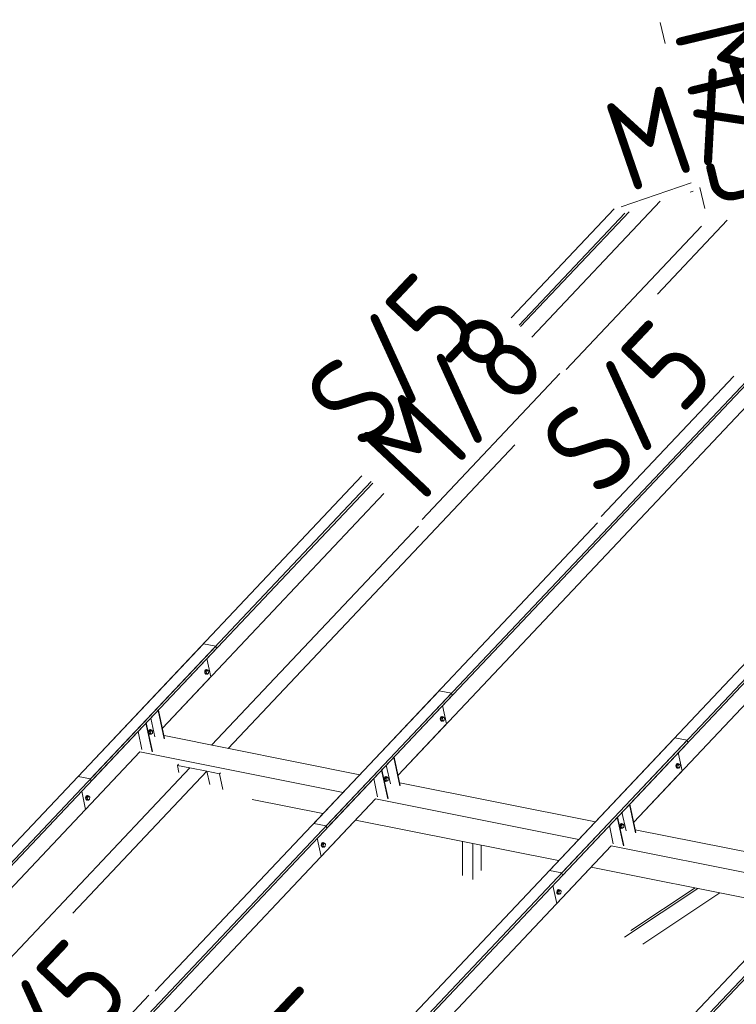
# Model space of a CAD drawing. Header units: millimetres. Extents: x -681 to 506, y -45 to 794.
# Tile 179 of 256: x -415 to -375, y 586 to 640. Entities that reach past the tile are written whole.
import ezdxf

# ---------------------------------------------------------------- set-up
doc = ezdxf.new("R2010")
doc.units = ezdxf.units.MM
doc.header["$LTSCALE"] = 0.6
doc.linetypes.add('XKITLINE00', pattern=[0])
doc.linetypes.add('XKITLINE02', pattern=[4, 2, -2])
for name, color, linetype, lineweight in [('Bolt', 7, 'Continuous', 0), ('Part', 2, 'Continuous', 0), ('PartMark', 3, 'Continuous', 0)]:
    doc.layers.add(name, color=color, linetype=linetype, lineweight=lineweight)
doc.styles.add('ISOCPEUR', font='ISOCPEUR.TTF')

msp = doc.modelspace()

# ---------------------------------------------------------------- linework, layer by layer
at = {"layer": 'Bolt', "color": 3, "linetype": 'XKITLINE00', "lineweight": 0}
for p, q in [((-404.365, 604.517), (-404.382, 604.45)), ((-404.382, 604.45), (-404.379, 604.386)), ((-404.379, 604.386), (-404.358, 604.341)), ((-404.334, 604.568), (-404.365, 604.517)), ((-404.358, 604.446), (-404.342, 604.513)), ((-404.356, 604.381), (-404.358, 604.446)), ((-404.358, 604.341), (-404.324, 604.328)), ((-404.335, 604.337), (-404.356, 604.381)), ((-404.334, 604.505), (-404.347, 604.391)), ((-404.347, 604.391), (-404.299, 604.341)), ((-404.347, 604.391), (-404.277, 604.377)), ((-404.342, 604.513), (-404.31, 604.564)), ((-404.301, 604.324), (-404.335, 604.337)), ((-404.296, 604.591), (-404.334, 604.568)), ((-404.274, 604.568), (-404.334, 604.505)), ((-404.334, 604.505), (-404.265, 604.491)), ((-404.324, 604.328), (-404.301, 604.324)), ((-404.31, 604.564), (-404.273, 604.586)), ((-404.278, 604.337), (-404.301, 604.324)), ((-404.299, 604.341), (-404.229, 604.327)), ((-404.296, 604.591), (-404.273, 604.586)), ((-404.277, 604.377), (-404.265, 604.491)), ((-404.229, 604.327), (-404.277, 604.377)), ((-404.274, 604.568), (-404.205, 604.554)), ((-404.273, 604.586), (-404.239, 604.573)), ((-404.265, 604.491), (-404.205, 604.554)), ((-404.239, 604.573), (-404.233, 604.56)), ((-404.169, 604.391), (-404.229, 604.327)), ((-404.205, 604.554), (-404.157, 604.504)), ((-404.157, 604.504), (-404.169, 604.391)), ((-391.325, 601.972), (-391.357, 601.921)), ((-391.334, 601.916), (-391.302, 601.967)), ((-391.266, 601.972), (-391.326, 601.908)), ((-391.288, 601.994), (-391.325, 601.972)), ((-391.302, 601.967), (-391.265, 601.99)), ((-391.288, 601.994), (-391.265, 601.99)), ((-391.266, 601.972), (-391.197, 601.958)), ((-391.265, 601.99), (-391.231, 601.976)), ((-391.257, 601.895), (-391.197, 601.958)), ((-391.231, 601.976), (-391.224, 601.964)), ((-391.197, 601.958), (-391.149, 601.908)), ((-391.357, 601.921), (-391.374, 601.854)), ((-391.374, 601.854), (-391.371, 601.79)), ((-391.371, 601.79), (-391.35, 601.745)), ((-391.35, 601.849), (-391.334, 601.916)), ((-391.348, 601.785), (-391.35, 601.849)), ((-391.35, 601.745), (-391.316, 601.732)), ((-391.327, 601.74), (-391.348, 601.785)), ((-391.326, 601.908), (-391.338, 601.795)), ((-391.338, 601.795), (-391.291, 601.745)), ((-391.338, 601.795), (-391.269, 601.781)), ((-391.293, 601.727), (-391.327, 601.74)), ((-391.326, 601.908), (-391.257, 601.895)), ((-391.316, 601.732), (-391.293, 601.727)), ((-391.27, 601.741), (-391.293, 601.727)), ((-391.291, 601.745), (-391.221, 601.731)), ((-391.269, 601.781), (-391.257, 601.895)), ((-391.221, 601.731), (-391.269, 601.781)), ((-391.161, 601.794), (-391.221, 601.731)), ((-391.149, 601.908), (-391.161, 601.794)), ((-407.464, 601.199), (-407.481, 601.132)), ((-407.481, 601.132), (-407.478, 601.068)), ((-407.478, 601.068), (-407.457, 601.023)), ((-407.433, 601.251), (-407.464, 601.199)), ((-407.458, 601.128), (-407.441, 601.195)), ((-407.455, 601.063), (-407.458, 601.128)), ((-407.457, 601.023), (-407.423, 601.01)), ((-407.434, 601.019), (-407.455, 601.063)), ((-407.434, 601.187), (-407.446, 601.073)), ((-407.446, 601.073), (-407.398, 601.023)), ((-407.446, 601.073), (-407.376, 601.059)), ((-407.441, 601.195), (-407.409, 601.246)), ((-407.374, 601.25), (-407.434, 601.187)), ((-407.434, 601.187), (-407.364, 601.173)), ((-407.4, 601.006), (-407.434, 601.019)), ((-407.395, 601.273), (-407.433, 601.251)), ((-407.423, 601.01), (-407.4, 601.006)), ((-407.409, 601.246), (-407.372, 601.268)), ((-407.377, 601.019), (-407.4, 601.006)), ((-407.398, 601.023), (-407.328, 601.009)), ((-407.395, 601.273), (-407.372, 601.268)), ((-407.376, 601.059), (-407.364, 601.173)), ((-407.328, 601.009), (-407.376, 601.059)), ((-407.374, 601.25), (-407.304, 601.236)), ((-407.372, 601.268), (-407.338, 601.255)), ((-407.364, 601.173), (-407.304, 601.236)), ((-407.338, 601.255), (-407.332, 601.242)), ((-407.268, 601.073), (-407.328, 601.009)), ((-407.304, 601.236), (-407.256, 601.186)), ((-407.256, 601.186), (-407.268, 601.073)), ((-378.349, 599.325), (-378.365, 599.258)), ((-378.365, 599.258), (-378.363, 599.193)), ((-378.317, 599.376), (-378.349, 599.325)), ((-378.342, 599.253), (-378.326, 599.32)), ((-378.34, 599.189), (-378.342, 599.253)), ((-378.318, 599.312), (-378.33, 599.199)), ((-378.326, 599.32), (-378.294, 599.371)), ((-378.258, 599.376), (-378.318, 599.312)), ((-378.318, 599.312), (-378.249, 599.298)), ((-378.28, 599.398), (-378.317, 599.376)), ((-378.294, 599.371), (-378.256, 599.393)), ((-378.28, 599.398), (-378.256, 599.393)), ((-378.261, 599.185), (-378.249, 599.298)), ((-378.258, 599.376), (-378.189, 599.362)), ((-378.256, 599.393), (-378.222, 599.38)), ((-378.249, 599.298), (-378.189, 599.362)), ((-378.222, 599.38), (-378.216, 599.367)), ((-378.189, 599.362), (-378.141, 599.312)), ((-378.141, 599.312), (-378.153, 599.198)), ((-378.363, 599.193), (-378.342, 599.149)), ((-378.342, 599.149), (-378.308, 599.135)), ((-378.319, 599.144), (-378.34, 599.189)), ((-378.33, 599.199), (-378.283, 599.148)), ((-378.33, 599.199), (-378.261, 599.185)), ((-378.285, 599.131), (-378.319, 599.144)), ((-378.308, 599.135), (-378.285, 599.131)), ((-378.262, 599.144), (-378.285, 599.131)), ((-378.283, 599.148), (-378.213, 599.134)), ((-378.213, 599.134), (-378.261, 599.185)), ((-378.153, 599.198), (-378.213, 599.134)), ((-394.456, 598.603), (-394.473, 598.536)), ((-394.473, 598.536), (-394.47, 598.472)), ((-394.47, 598.472), (-394.449, 598.427)), ((-394.425, 598.654), (-394.456, 598.603)), ((-394.449, 598.531), (-394.433, 598.598)), ((-394.447, 598.467), (-394.449, 598.531)), ((-394.449, 598.427), (-394.415, 598.414)), ((-394.426, 598.422), (-394.447, 598.467)), ((-394.425, 598.59), (-394.438, 598.477)), ((-394.438, 598.477), (-394.39, 598.427)), ((-394.438, 598.477), (-394.368, 598.463)), ((-394.433, 598.598), (-394.401, 598.65)), ((-394.392, 598.409), (-394.426, 598.422)), ((-394.387, 598.676), (-394.425, 598.654)), ((-394.366, 598.654), (-394.425, 598.59)), ((-394.425, 598.59), (-394.356, 598.577)), ((-394.415, 598.414), (-394.392, 598.409)), ((-394.401, 598.65), (-394.364, 598.672)), ((-394.369, 598.423), (-394.392, 598.409)), ((-394.39, 598.427), (-394.32, 598.413)), ((-394.387, 598.676), (-394.364, 598.672)), ((-394.368, 598.463), (-394.356, 598.577)), ((-394.32, 598.413), (-394.368, 598.463)), ((-394.366, 598.654), (-394.296, 598.64)), ((-394.364, 598.672), (-394.33, 598.658)), ((-394.356, 598.577), (-394.296, 598.64)), ((-394.33, 598.658), (-394.324, 598.646)), ((-394.26, 598.476), (-394.32, 598.413)), ((-394.296, 598.64), (-394.248, 598.59)), ((-394.248, 598.59), (-394.26, 598.476)), ((-410.905, 597.608), (-410.936, 597.557)), ((-410.913, 597.552), (-410.881, 597.603)), ((-410.867, 597.63), (-410.905, 597.608)), ((-410.846, 597.608), (-410.905, 597.544)), ((-410.881, 597.603), (-410.844, 597.625)), ((-410.867, 597.63), (-410.844, 597.625)), ((-410.846, 597.608), (-410.776, 597.594)), ((-410.844, 597.625), (-410.81, 597.612)), ((-410.81, 597.612), (-410.804, 597.599)), ((-410.936, 597.557), (-410.953, 597.49)), ((-410.953, 597.49), (-410.95, 597.425)), ((-410.95, 597.425), (-410.929, 597.381)), ((-410.929, 597.485), (-410.913, 597.552)), ((-410.927, 597.421), (-410.929, 597.485)), ((-410.929, 597.381), (-410.895, 597.368)), ((-410.906, 597.376), (-410.927, 597.421)), ((-410.905, 597.544), (-410.918, 597.431)), ((-410.918, 597.431), (-410.87, 597.38)), ((-410.918, 597.431), (-410.848, 597.417)), ((-410.872, 597.363), (-410.906, 597.376)), ((-410.905, 597.544), (-410.836, 597.53)), ((-410.895, 597.368), (-410.872, 597.363)), ((-410.849, 597.376), (-410.872, 597.363)), ((-410.87, 597.38), (-410.8, 597.367)), ((-410.848, 597.417), (-410.836, 597.53)), ((-410.8, 597.367), (-410.848, 597.417)), ((-410.836, 597.53), (-410.776, 597.594)), ((-410.74, 597.43), (-410.8, 597.367)), ((-410.776, 597.594), (-410.728, 597.544)), ((-410.728, 597.544), (-410.74, 597.43)), ((-381.448, 596.007), (-381.465, 595.94)), ((-381.417, 596.058), (-381.448, 596.007)), ((-381.441, 595.935), (-381.425, 596.002)), ((-381.417, 595.994), (-381.43, 595.881)), ((-381.425, 596.002), (-381.393, 596.053)), ((-381.379, 596.08), (-381.417, 596.058)), ((-381.358, 596.058), (-381.417, 595.994)), ((-381.417, 595.994), (-381.348, 595.98)), ((-381.393, 596.053), (-381.356, 596.075)), ((-381.379, 596.08), (-381.356, 596.075)), ((-381.36, 595.867), (-381.348, 595.98)), ((-381.358, 596.058), (-381.288, 596.044)), ((-381.356, 596.075), (-381.322, 596.062)), ((-381.348, 595.98), (-381.288, 596.044)), ((-381.322, 596.062), (-381.316, 596.049)), ((-381.288, 596.044), (-381.24, 595.994)), ((-381.24, 595.994), (-381.252, 595.88)), ((-381.465, 595.94), (-381.462, 595.875)), ((-381.462, 595.875), (-381.441, 595.831)), ((-381.439, 595.871), (-381.441, 595.935)), ((-381.441, 595.831), (-381.407, 595.817)), ((-381.418, 595.826), (-381.439, 595.871)), ((-381.43, 595.881), (-381.382, 595.83)), ((-381.43, 595.881), (-381.36, 595.867)), ((-381.384, 595.813), (-381.418, 595.826)), ((-381.407, 595.817), (-381.384, 595.813)), ((-381.361, 595.826), (-381.384, 595.813)), ((-381.382, 595.83), (-381.312, 595.817)), ((-381.312, 595.817), (-381.36, 595.867)), ((-381.252, 595.88), (-381.312, 595.817)), ((-397.928, 594.96), (-397.945, 594.893)), ((-397.945, 594.893), (-397.942, 594.829)), ((-397.897, 595.011), (-397.928, 594.96)), ((-397.921, 594.889), (-397.905, 594.956)), ((-397.919, 594.824), (-397.921, 594.889)), ((-397.897, 594.948), (-397.91, 594.834)), ((-397.905, 594.956), (-397.873, 595.007)), ((-397.859, 595.033), (-397.897, 595.011)), ((-397.838, 595.011), (-397.897, 594.948)), ((-397.897, 594.948), (-397.828, 594.934)), ((-397.873, 595.007), (-397.836, 595.029)), ((-397.859, 595.033), (-397.836, 595.029)), ((-397.84, 594.82), (-397.828, 594.934)), ((-397.838, 595.011), (-397.768, 594.997)), ((-397.836, 595.029), (-397.802, 595.016)), ((-397.828, 594.934), (-397.768, 594.997)), ((-397.802, 595.016), (-397.796, 595.003)), ((-397.768, 594.997), (-397.72, 594.947)), ((-397.72, 594.947), (-397.732, 594.834)), ((-397.942, 594.829), (-397.921, 594.784)), ((-397.921, 594.784), (-397.887, 594.771)), ((-397.898, 594.78), (-397.919, 594.824)), ((-397.91, 594.834), (-397.862, 594.784)), ((-397.91, 594.834), (-397.84, 594.82)), ((-397.864, 594.767), (-397.898, 594.78)), ((-397.887, 594.771), (-397.864, 594.767)), ((-397.841, 594.78), (-397.864, 594.767)), ((-397.862, 594.784), (-397.792, 594.77)), ((-397.792, 594.77), (-397.84, 594.82)), ((-397.732, 594.834), (-397.792, 594.77)), ((-384.92, 592.364), (-384.937, 592.297)), ((-384.937, 592.297), (-384.934, 592.233)), ((-384.934, 592.233), (-384.913, 592.188)), ((-384.889, 592.415), (-384.92, 592.364)), ((-384.913, 592.292), (-384.897, 592.359)), ((-384.911, 592.228), (-384.913, 592.292)), ((-384.913, 592.188), (-384.879, 592.175)), ((-384.89, 592.183), (-384.911, 592.228)), ((-384.889, 592.351), (-384.902, 592.238)), ((-384.902, 592.238), (-384.854, 592.188)), ((-384.902, 592.238), (-384.832, 592.224)), ((-384.897, 592.359), (-384.865, 592.41)), ((-384.856, 592.17), (-384.89, 592.183)), ((-384.851, 592.437), (-384.889, 592.415)), ((-384.829, 592.415), (-384.889, 592.351)), ((-384.889, 592.351), (-384.82, 592.338)), ((-384.879, 592.175), (-384.856, 592.17)), ((-384.865, 592.41), (-384.828, 592.432)), ((-384.833, 592.184), (-384.856, 592.17)), ((-384.854, 592.188), (-384.784, 592.174)), ((-384.851, 592.437), (-384.828, 592.432)), ((-384.832, 592.224), (-384.82, 592.338)), ((-384.784, 592.174), (-384.832, 592.224)), ((-384.829, 592.415), (-384.76, 592.401)), ((-384.828, 592.432), (-384.794, 592.419)), ((-384.82, 592.338), (-384.76, 592.401)), ((-384.794, 592.419), (-384.788, 592.407)), ((-384.724, 592.237), (-384.784, 592.174)), ((-384.76, 592.401), (-384.712, 592.351)), ((-384.712, 592.351), (-384.724, 592.237))]:
    msp.add_line(p, q, dxfattribs=at)
at = {"layer": 'Part', "color": 2, "linetype": 'XKITLINE00', "lineweight": 0}
for p, q in [((-397.673, 595.95), (-358.477, 637.47)), ((-397.643, 595.814), (-358.447, 637.333)), ((-384.665, 593.354), (-345.469, 634.873)), ((-384.635, 593.217), (-345.439, 634.737)), ((-393.709, 598.754), (-362.67, 631.632)), ((-377.586, 630.949), (-377.418, 631.007)), ((-386.331, 622.945), (-379.241, 630.455)), ((-387.459, 624.01), (-381.783, 630.023)), ((-387.027, 623.602), (-381.191, 629.785)), ((-386.944, 623.523), (-380.957, 629.865)), ((-379.39, 625.315), (-375.536, 629.398)), ((-384.428, 621.148), (-376.953, 629.067)), ((-380.701, 596.157), (-349.662, 629.036)), ((-403.078, 600.223), (-387.253, 616.987)), ((-411.369, 598.684), (-395.702, 615.279)), ((-410.681, 598.546), (-395.185, 614.962)), ((-410.652, 598.41), (-395.101, 614.883)), ((-406.717, 601.35), (-394.488, 614.304)), ((-404.007, 600.409), (-392.585, 612.508)), ((-398.361, 596.087), (-382.694, 612.683)), ((-385.353, 593.491), (-369.686, 610.087)), ((-419.739, 589.817), (-404.452, 606.011)), ((-419.307, 589.41), (-403.764, 605.873)), ((-403.764, 605.873), (-404.452, 606.011)), ((-403.735, 605.737), (-403.764, 605.873)), ((-419.223, 589.33), (-403.735, 605.737)), ((-404.038, 604.188), (-404.255, 605.186)), ((-406.717, 601.35), (-404.038, 604.188)), ((-429.952, 561.757), (-390.756, 603.277)), ((-429.923, 561.621), (-390.726, 603.141)), ((-407.111, 586.818), (-391.444, 603.414)), ((-390.756, 603.277), (-391.444, 603.414)), ((-390.726, 603.141), (-390.756, 603.277)), ((-391.03, 601.591), (-391.247, 602.589)), ((-406.611, 600.762), (-406.951, 602.33)), ((-406.593, 600.78), (-406.934, 602.348)), ((-407.285, 600.047), (-407.626, 601.615)), ((-407.268, 600.066), (-407.608, 601.634)), ((-407.14, 600.867), (-407.363, 601.893)), ((-393.709, 598.754), (-391.03, 601.591)), ((-407.843, 600.159), (-408.059, 601.156)), ((-406.626, 600.932), (-395.823, 598.775)), ((-416.944, 559.161), (-377.748, 600.681)), ((-416.915, 559.024), (-377.718, 600.544)), ((-394.103, 584.222), (-378.436, 600.818)), ((-377.748, 600.681), (-378.436, 600.818)), ((-377.718, 600.544), (-377.748, 600.681)), ((-418.61, 588.752), (-407.958, 600.036)), ((-410.955, 596.861), (-407.958, 600.036)), ((-407.958, 600.037), (-396.745, 597.799)), ((-378.022, 598.995), (-378.239, 599.993)), ((-405.886, 599.289), (-405.829, 599.35)), ((-405.886, 599.289), (-405.194, 599.151)), ((-405.802, 598.902), (-405.886, 599.289)), ((-394.132, 598.271), (-394.355, 599.297)), ((-393.603, 598.165), (-393.943, 599.733)), ((-393.585, 598.184), (-393.926, 599.752)), ((-416.707, 586.956), (-405.194, 599.152)), ((-411.67, 591.122), (-404.264, 598.966)), ((-410.681, 598.546), (-411.369, 598.684)), ((-404.264, 598.966), (-405.194, 599.152)), ((-404.107, 598.241), (-404.264, 598.966)), ((-404.264, 598.966), (-403.564, 598.826)), ((-403.564, 598.826), (-403.507, 598.886)), ((-403.375, 597.956), (-403.564, 598.826)), ((-394.277, 597.451), (-394.618, 599.019)), ((-394.26, 597.469), (-394.6, 599.037)), ((-380.701, 596.157), (-378.022, 598.995)), ((-410.681, 598.546), (-410.652, 598.41)), ((-394.835, 597.562), (-395.051, 598.56)), ((-393.618, 598.335), (-382.815, 596.179)), ((-381.095, 581.626), (-365.428, 598.222)), ((-411.172, 597.859), (-410.955, 596.861)), ((-403.936, 556.565), (-364.74, 598.084)), ((-403.907, 556.428), (-364.71, 597.948)), ((-425.988, 564.561), (-394.95, 597.439)), ((-401.754, 597.406), (-397.851, 596.627)), ((-397.947, 594.264), (-394.95, 597.439)), ((-394.95, 597.44), (-383.737, 595.202)), ((-380.595, 595.569), (-380.935, 597.137)), ((-380.577, 595.587), (-380.918, 597.155)), ((-381.124, 595.675), (-381.347, 596.701)), ((-397.673, 595.95), (-398.361, 596.087)), ((-396.055, 596.268), (-384.843, 594.031)), ((-381.269, 594.855), (-381.609, 596.423)), ((-381.252, 594.873), (-381.592, 596.441)), ((-397.673, 595.95), (-397.643, 595.814)), ((-381.827, 594.966), (-382.043, 595.963)), ((-380.61, 595.739), (-372.731, 594.166)), ((-398.164, 595.262), (-397.947, 594.264)), ((-390.149, 593.213), (-390.149, 595.09)), ((-389.579, 592.991), (-389.579, 594.976)), ((-389.118, 593.48), (-389.118, 594.884)), ((-412.98, 561.964), (-381.942, 594.843)), ((-384.939, 591.668), (-381.942, 594.843)), ((-381.942, 594.844), (-373.654, 593.189)), ((-384.665, 593.354), (-385.353, 593.491)), ((-384.665, 593.354), (-384.635, 593.217)), ((-383.047, 593.672), (-373.405, 591.747)), ((-385.156, 592.666), (-384.939, 591.668)), ((-381.198, 589.806), (-377.153, 592.496)), ((-380.852, 590.172), (-377.311, 592.527)), ((-380.201, 589.417), (-375.937, 592.253))]:
    msp.add_line(p, q, dxfattribs=at)
at = {"layer": 'PartMark', "color": 1, "linetype": 'XKITLINE02', "lineweight": 0}
for p, q in [((-379.243, 640.317), (-378.697, 638.043)), ((-377.055, 631.206), (-376.655, 629.541))]:
    msp.add_line(p, q, dxfattribs=at)
at = {"layer": 'PartMark', "color": 1, "linetype": 'XKITLINE00', "lineweight": 0}
for p, q in [((-381.399, 630.136), (-377.529, 631.466)), ((-392.383, 612.867), (-384.775, 620.926)), ((-382.492, 613.043), (-375.179, 620.789)), ((-414.771, 578.85), (-407.458, 586.596))]:
    msp.add_line(p, q, dxfattribs=at)

# ---------------------------------------------------------------- texts
at = {"layer": 'PartMark', "color": 1, "style": 'ISOCPEUR', "width": 0.85}
for s, rotation, p in [('M/5', -76.4956, (-378.519, 639.874)), ('M/5', 18.9649, (-381.026, 630.899)), ('S/5', 46.6502, (-395.524, 616.487)), ('M/8', 46.6502, (-392.408, 613.715)), ('S/5', 46.6502, (-382.516, 613.891)), ('S/5', 46.6502, (-414.795, 579.698)), ('S/5', 46.6502, (-401.787, 577.102))]:
    msp.add_text(s, height=5, rotation=rotation, dxfattribs=at).set_placement(p)

doc.saveas('drawing.dxf')
